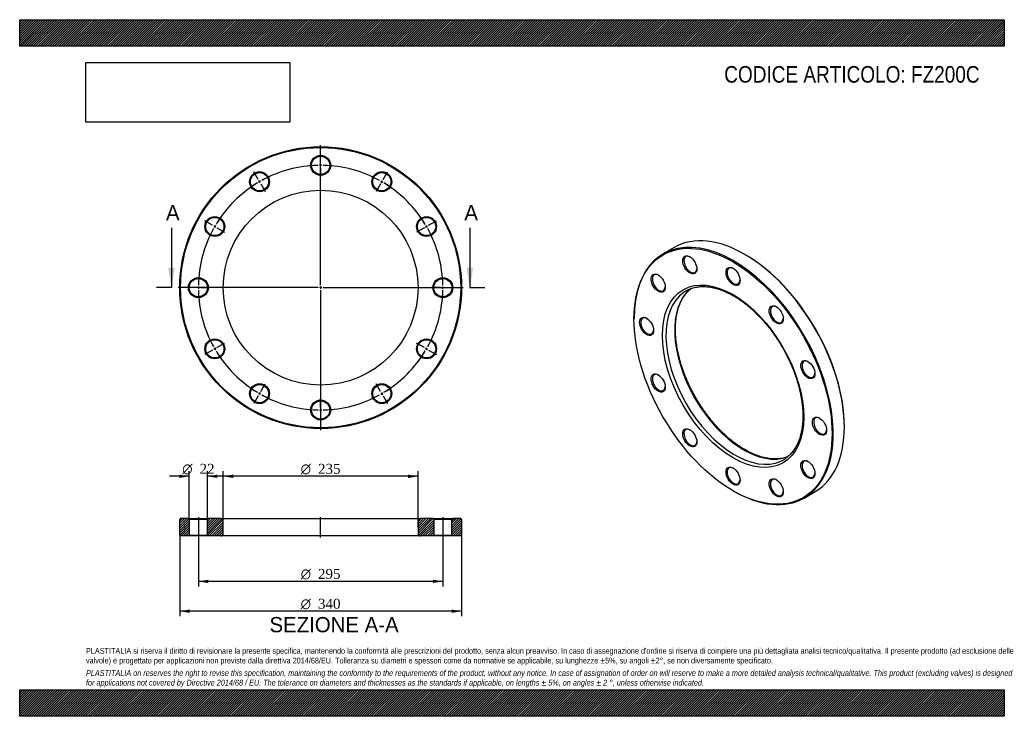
# Model space of a CAD drawing. Header units: millimetres. Extents: x 0 to 1188, y 0 to 840.
import ezdxf
from ezdxf.enums import TextEntityAlignment as Align
from ezdxf.lldxf.tags import DXFTag

# ---------------------------------------------------------------- set-up
doc = ezdxf.new("R2010")
doc.units = ezdxf.units.MM
doc.header["$LTSCALE"] = 4
for name, color, linetype in [('Default', 7, 'Continuous'), ('DV2_Default', 7, 'Continuous'), ('DV3_Default', 7, 'Continuous'), ('FZ200C', 7, 'Continuous')]:
    doc.layers.add(name, color=color, linetype=linetype)
doc.styles.add('SEACAD_Solid_Edge_ANSI', font='seans.ttf')
doc.styles.add('SEACAD_Solid_Edge_ANSI1_Symbols', font='semeca1.ttf')
doc.styles.add('SEACAD_Times_New_Roman', font='times.ttf')
tags = doc.linetypes.add('CENTER2', pattern=[28.575, 19.05, -3.175, 3.175, -3.175]).pattern_tags.tags
tags[10:11] = [DXFTag(74, 4), DXFTag(75, 0), DXFTag(340, '0'), DXFTag(46, 0.0), DXFTag(50, 0.0), DXFTag(44, 0.0), DXFTag(45, 0.0)]
tags[8:9] = [DXFTag(74, 4), DXFTag(75, 0), DXFTag(340, '0'), DXFTag(46, 0.0), DXFTag(50, 0.0), DXFTag(44, 0.0), DXFTag(45, 0.0)]
tags[6:7] = [DXFTag(74, 4), DXFTag(75, 0), DXFTag(340, '0'), DXFTag(46, 0.0), DXFTag(50, 0.0), DXFTag(44, 0.0), DXFTag(45, 0.0)]
tags[4:5] = [DXFTag(74, 4), DXFTag(75, 0), DXFTag(340, '0'), DXFTag(46, 0.0), DXFTag(50, 0.0), DXFTag(44, 0.0), DXFTag(45, 0.0)]
picture_1 = doc.add_image_def('image1.jpg', size_in_pixel=(4302, 1260))

# ---------------------------------------------------------------- blocks, each defined once
blk = doc.blocks.new('SE')
at = {"layer": 'FZ200C', "color": 7, "linetype": 'Continuous'}
for p, q in [((789.8, 565.4), (776.4, 557.6)), ((875.5, 556.6), (874.8, 557)), ((741.2, 479.8), (741.2, 479)), ((995, 348.8), (995, 349.6)), ((860.7, 272), (861.4, 271.6)), ((946.4, 263.2), (959.8, 271))]:
    blk.add_line(p, q, dxfattribs=at)
for centre, major_axis in [((860.7, 410), (-84.5, 146.4)), ((808.5, 544.4), (6, -10.4)), ((770.4, 522.4), (6, -10.4)), ((860.7, 530.4), (6, -10.4)), ((860.7, 410), (60.3, -104.4)), ((912.8, 484.2), (6, -10.4)), ((756.4, 470.2), (6, -10.4)), ((951, 418.1), (6, -10.4)), ((770.4, 401.9), (6, -10.4)), ((965, 349.8), (6, -10.4)), ((808.5, 335.8), (6, -10.4)), ((951, 297.6), (6, -10.4)), ((860.7, 289.6), (6, -10.4)), ((912.8, 275.6), (6, -10.4))]:
    blk.add_ellipse(centre, major_axis=major_axis, ratio=0.57735, dxfattribs=at)
for centre, major_axis, start_param, end_param in [((874.8, 418.2), (-85, 147.2), 3.141593, 6.283185), ((861.4, 410.4), (85, -147.2), 0, 3.926991), ((809.2, 544.8), (-5.5, 9.53), 0, 3.882511), ((809.2, 544.8), (-5.5, 9.53), 5.542267, 6.283185), ((875.5, 418.6), (84.5, -146.4), 0.785398, 2.356194), ((861.4, 530.9), (-5.5, 9.53), 0, 3.882511), ((861.4, 530.9), (-5.5, 9.53), 5.542267, 6.283185), ((771.1, 522.8), (-5.5, 9.53), 0, 3.882511), ((771.1, 522.8), (-5.5, 9.53), 5.542267, 6.283185), ((862.8, 411.2), (-58.8, 101.8), 0.049208, 3.086678), ((873.4, 417.4), (58.8, -101.8), 3.229779, 6.19629), ((862.8, 411.2), (-58.8, 101.8), 0, 0.049208), ((862.8, 411.2), (-58.8, 101.8), 6.22951, 6.283185), ((913.5, 484.6), (-5.5, 9.53), 0, 3.882511), ((913.5, 484.6), (-5.5, 9.53), 5.542267, 6.283185), ((757.1, 470.6), (-5.5, 9.53), 0, 3.882511), ((757.1, 470.6), (-5.5, 9.53), 5.542267, 6.283185), ((951.7, 418.5), (-5.5, 9.53), 0, 3.882511), ((951.7, 418.5), (-5.5, 9.53), 5.542267, 6.283185), ((771.1, 402.4), (-5.5, 9.53), 0, 3.882511), ((771.1, 402.4), (-5.5, 9.53), 5.542267, 6.283185), ((965.7, 350.2), (-5.5, 9.53), 0, 3.882511), ((965.7, 350.2), (-5.5, 9.53), 5.542267, 6.283185), ((809.2, 336.2), (-5.5, 9.53), 0, 3.882511), ((809.2, 336.2), (-5.5, 9.53), 5.542267, 6.283185), ((862.8, 411.2), (-58.8, 101.8), 3.086678, 3.192044), ((861.4, 290), (-5.5, 9.53), 0, 3.882511), ((861.4, 290), (-5.5, 9.53), 5.542267, 6.283185), ((951.7, 298.1), (-5.5, 9.53), 0, 3.882511), ((951.7, 298.1), (-5.5, 9.53), 5.542267, 6.283185), ((913.5, 276), (-5.5, 9.53), 0, 3.882511), ((913.5, 276), (-5.5, 9.53), 5.542267, 6.283185), ((861.4, 410.4), (85, -147.2), 5.497787, 6.283185)]:
    blk.add_ellipse(centre, major_axis=major_axis, ratio=0.57735, start_param=start_param, end_param=end_param, dxfattribs=at)
for points, knots in [([(874.9, 321.6), (874.2, 322), (872.6, 322.9), (869.6, 324.8), (866.1, 327.2), (862.6, 329.7), (859.1, 332.4), (855.7, 335.2), (852.3, 338.2), (848.9, 341.3), (845.6, 344.6), (842.3, 348), (839.1, 351.5), (836, 355.2), (832.9, 359), (829.8, 362.8), (826.9, 366.8), (824.1, 370.9), (821.3, 375), (818.6, 379.2), (816.1, 383.5), (813.6, 387.9), (811.2, 392.3), (809, 396.7), (806.9, 401.2), (804.9, 405.8), (803, 410.3), (801.3, 414.9), (799.6, 419.4), (798.2, 424), (796.8, 428.5), (795.6, 433), (794.6, 437.5), (793.6, 442), (792.9, 446.4), (792.2, 450.8), (791.7, 455.1), (791.4, 459.3), (791.2, 463.4), (791.2, 467.5), (791.3, 471.4), (791.5, 475.3), (791.9, 479.1), (792.5, 482.7), (793.2, 486.2), (794, 489.6), (795, 492.9), (796.1, 496), (797.3, 499), (798.7, 501.9), (800.2, 504.6), (801.8, 507.1), (803.6, 509.5), (805.4, 511.7), (807.4, 513.7), (808.8, 515), (809.6, 515.6)], [0, 0, 0, 0, 0.0095904, 0.0278565, 0.0461273, 0.0644019, 0.0826811, 0.1009651, 0.1192541, 0.1375481, 0.1558468, 0.1741501, 0.1924577, 0.2107692, 0.2290841, 0.2474022, 0.2657229, 0.2840457, 0.3023703, 0.3206961, 0.3390227, 0.3573496, 0.3756763, 0.3940022, 0.4123267, 0.4306496, 0.4489701, 0.467288, 0.4856027, 0.5039137, 0.5222207, 0.5405232, 0.5588207, 0.5771131, 0.5953999, 0.6136811, 0.6319565, 0.6502262, 0.6684905, 0.6867499, 0.7050053, 0.7232579, 0.7415094, 0.7597614, 0.7780166, 0.7962787, 0.8145521, 0.8328423, 0.8511557, 0.8694995, 0.8878819, 0.9063108, 0.9247942, 0.9433382, 0.9619465, 0.9804025, 0.9804025, 0.9804025, 0.9804025]), ([(807.1, 514.6), (807.7, 514.8), (808.9, 515.4), (811.3, 516.2), (814, 517), (816.9, 517.6), (819.8, 518), (822.8, 518.2), (825.9, 518.3), (829, 518.1), (832.2, 517.7), (835.5, 517.2), (838.8, 516.4), (842.2, 515.5), (845.5, 514.4), (849, 513.1), (852.4, 511.6), (855.9, 510), (859.4, 508.1), (862.9, 506.1), (866.4, 504), (869.9, 501.6), (873.3, 499.1), (876.8, 496.4), (880.2, 493.6), (883.7, 490.6), (887, 487.5), (890.4, 484.2), (893.6, 480.8), (896.9, 477.3), (900, 473.7), (903.1, 469.9), (906.1, 466.1), (909.1, 462.1), (911.9, 458.1), (914.7, 453.9), (917.4, 449.7), (920, 445.4), (922.4, 441.1), (924.8, 436.6), (927, 432.2), (929.2, 427.7), (931.2, 423.2), (933.1, 418.6), (934.8, 414.1), (936.5, 409.5), (937.9, 405), (939.3, 400.4), (940.5, 395.9), (941.6, 391.4), (942.5, 386.9), (943.3, 382.5), (943.9, 378.2), (944.4, 373.9), (944.8, 369.6), (945, 365.5), (945, 361.4), (944.9, 357.5), (944.7, 353.6), (944.3, 349.8), (943.8, 346.2), (943.1, 342.6), (942.3, 339.2), (941.3, 335.9), (940.2, 332.8), (939, 329.8), (937.7, 326.9), (936.2, 324.2), (934.5, 321.7), (932.8, 319.3), (930.9, 317.1), (928.9, 315), (926.8, 313.1), (925.2, 311.8), (924.4, 311.3), (924.3, 311.2)], [0, 0, 0, 0, 0.008173, 0.022453, 0.036703, 0.050914, 0.065078, 0.079195, 0.093265, 0.107293, 0.121283, 0.135242, 0.149175, 0.16309, 0.176989, 0.190878, 0.204761, 0.21864, 0.232517, 0.246394, 0.260273, 0.274153, 0.288037, 0.301923, 0.315814, 0.329708, 0.343606, 0.357508, 0.371413, 0.385321, 0.399233, 0.413147, 0.427063, 0.440982, 0.454902, 0.468823, 0.482746, 0.496669, 0.510592, 0.524516, 0.538438, 0.55236, 0.56628, 0.580199, 0.594115, 0.60803, 0.621941, 0.63585, 0.649755, 0.663656, 0.677553, 0.691447, 0.705336, 0.71922, 0.7331, 0.746976, 0.760849, 0.774718, 0.788585, 0.802451, 0.816317, 0.830186, 0.84406, 0.857942, 0.871836, 0.885747, 0.899682, 0.913645, 0.927643, 0.941681, 0.955766, 0.969899, 0.984081, 0.998308, 1, 1, 1, 1]), ([(926.7, 313), (926.2, 312.8), (924.7, 312.3), (922.4, 311.6), (919.6, 311), (916.6, 310.6), (913.6, 310.4), (910.6, 310.3), (907.4, 310.5), (904.2, 310.8), (901, 311.4), (897.7, 312.1), (894.3, 313), (890.9, 314.1), (887.5, 315.4), (884.1, 316.8), (880.6, 318.5), (877.5, 320.1), (875.7, 321.1), (874.9, 321.6)], [0.052912, 0.052912, 0.052912, 0.052912, 0.0862527, 0.1457737, 0.2051322, 0.2643002, 0.3232677, 0.3820397, 0.4406321, 0.4990669, 0.5573693, 0.6155645, 0.6736763, 0.7317258, 0.7897312, 0.8477075, 0.9056672, 0.9636198, 1, 1, 1, 1])]:
    blk.add_open_spline(points, degree=3, knots=knots, dxfattribs=at)
blk = doc.blocks.new('SE1')
at = {"layer": 'Default', "color": 7, "linetype": 'CENTER2'}
for start, end in [(91.1653, 118.8347), (61.1653, 88.8347), (121.1653, 148.8347), (31.1653, 58.8347), (151.1653, 178.8347), (1.1653, 28.8347), (181.1653, 208.8347), (331.1653, 358.8347), (211.1653, 238.8347), (301.1653, 328.8347), (241.1653, 268.8347), (271.1653, 298.8347)]:
    blk.add_arc((363.1, 516.9), 147.5, start, end, dxfattribs=at)
at = {"layer": 'DV2_Default', "color": 7, "linetype": 'CENTER2'}
for p, q in [((363.1, 519.9), (363.1, 688.6)), ((363.1, 667.4), (363.1, 678.1)), ((363.1, 662.9), (363.1, 665.9)), ((287.9, 647.2), (282.5, 656.5)), ((363.1, 661.4), (363.1, 650.6)), ((438.4, 647.2), (443.7, 656.5)), ((290.1, 643.3), (288.6, 645.9)), ((290.9, 642), (296.2, 632.7)), ((435.4, 642), (430, 632.7)), ((436.1, 643.3), (437.6, 645.9)), ((232.8, 592.1), (223.5, 597.5)), ((493.4, 592.1), (502.8, 597.5)), ((236.7, 589.9), (234.1, 591.4)), ((238, 589.1), (247.3, 583.7)), ((488.3, 589.1), (478.9, 583.7)), ((489.6, 589.9), (492.1, 591.4)), ((360.1, 516.9), (191.4, 516.9)), ((212.6, 516.9), (201.9, 516.9)), ((217.1, 516.9), (214.1, 516.9)), ((218.6, 516.9), (229.4, 516.9)), ((364.6, 516.9), (361.6, 516.9)), ((363.1, 518.4), (363.1, 515.4)), ((363.1, 513.9), (363.1, 345.1)), ((366.1, 516.9), (534.9, 516.9)), ((507.6, 516.9), (496.9, 516.9)), ((507.6, 516.9), (497.9, 516.9)), ((509.1, 516.9), (512.1, 516.9)), ((509.1, 516.9), (512.1, 516.9)), ((513.6, 516.9), (523.4, 516.9)), ((513.6, 516.9), (524.4, 516.9)), ((232.8, 441.6), (223.5, 436.2)), ((236.7, 443.9), (234.1, 442.4)), ((238, 444.6), (247.3, 450)), ((488.3, 444.6), (478.9, 450)), ((489.6, 443.9), (492.1, 442.4)), ((493.4, 441.6), (502.8, 436.2)), ((290.9, 391.7), (296.2, 401)), ((435.4, 391.7), (430, 401)), ((287.9, 386.5), (282.5, 377.2)), ((290.1, 390.4), (288.6, 387.8)), ((363.1, 372.4), (363.1, 383.1)), ((436.1, 390.4), (437.6, 387.8)), ((438.4, 386.5), (443.7, 377.2)), ((363.1, 370.9), (363.1, 367.9)), ((363.1, 366.4), (363.1, 355.6))]:
    blk.add_line(p, q, dxfattribs=at)
for start, end in [(91.1653, 95.3411), (89.4173, 90.5827), (84.6589, 88.8347), (121.1653, 125.3411), (119.4173, 120.5827), (114.6589, 118.8347), (61.1653, 65.3411), (59.4173, 60.5827), (54.6589, 58.8347), (144.6589, 148.8347), (31.1653, 35.3411), (151.1653, 155.3411), (149.4173, 150.5827), (29.4173, 30.5827), (24.6589, 28.8347), (174.6589, 178.8347), (1.1653, 5.3411), (1.1653, 4.9527), (179.4173, 180.5827), (181.1653, 185.3411), (354.6589, 358.8347), (355.0473, 358.8347), (359.4173, 0.5827), (359.4173, 0.5827), (204.6589, 208.8347), (331.1653, 335.3411), (209.4173, 210.5827), (211.1653, 215.3411), (324.6589, 328.8347), (329.4173, 330.5827), (234.6589, 238.8347), (301.1653, 305.3411), (239.4173, 240.5827), (241.1653, 245.3411), (294.6589, 298.8347), (299.4173, 300.5827), (264.6589, 268.8347), (269.4173, 270.5827), (271.1653, 275.3411)]:
    blk.add_arc((363.1, 516.9), 147.5, start, end, dxfattribs=at)
at = {"layer": 'FZ200C', "color": 7, "linetype": 'Continuous'}
for centre, radius in [((363.1, 516.9), 170), ((363.1, 516.9), 169), ((363.1, 664.4), 12), ((363.1, 664.4), 11), ((289.4, 644.6), 12), ((289.4, 644.6), 11), ((436.9, 644.6), 12), ((436.9, 644.6), 11), ((363.1, 516.9), 117.5), ((235.4, 590.6), 12), ((235.4, 590.6), 11), ((490.9, 590.6), 12), ((490.9, 590.6), 11), ((215.6, 516.9), 12), ((215.6, 516.9), 11), ((510.6, 516.9), 12), ((510.6, 516.9), 11), ((235.4, 443.1), 12), ((235.4, 443.1), 11), ((490.9, 443.1), 12), ((490.9, 443.1), 11), ((289.4, 389.1), 12), ((289.4, 389.1), 11), ((436.9, 389.1), 12), ((436.9, 389.1), 11), ((363.1, 369.4), 12), ((363.1, 369.4), 11)]:
    blk.add_circle(centre, radius, dxfattribs=at)
blk = doc.blocks.new('SE3')
at = {"color": 7, "linetype": 'Continuous', "style": 'SEACAD_Solid_Edge_ANSI'}
blk.add_text('A', height=18.4, dxfattribs=at).set_placement((176.5, 616.5), align=Align.TOP_LEFT)
blk = doc.blocks.new('SE4')
at = {"color": 7, "linetype": 'Continuous', "style": 'SEACAD_Solid_Edge_ANSI'}
blk.add_text('A', height=18.4, dxfattribs=at).set_placement((536.5, 616.5), align=Align.TOP_LEFT)
blk = doc.blocks.new('SEANNOT_GROUP')
at = {"linetype": 'Continuous'}
blk.add_hatch(color=7, dxfattribs=at).paths.add_polyline_path([(179.1, 540.9), (183.1, 516.9), (187.1, 540.9)])
at = {"color": 7, "linetype": 'Continuous'}
blk.add_lwpolyline([(183.1, 588.9), (183.1, 516.9)], dxfattribs=at)
blk = doc.blocks.new('SEANNOT_GROUP1')
at = {"linetype": 'Continuous'}
blk.add_hatch(color=7, dxfattribs=at).paths.add_polyline_path([(539.1, 540.9), (543.1, 516.9), (547.1, 540.9)])
at = {"color": 7, "linetype": 'Continuous'}
blk.add_lwpolyline([(543.1, 588.9), (543.1, 516.9)], dxfattribs=at)
blk = doc.blocks.new('SE2')
at = {"layer": 'Default', "color": 7, "linetype": 'CENTER2'}
for p, q in [((183.1, 516.9), (165.1, 516.9)), ((543.1, 516.9), (561.1, 516.9))]:
    blk.add_line(p, q, dxfattribs=at)
at = {"layer": 'Default'}
for name in ['SE3', 'SE4', 'SEANNOT_GROUP', 'SEANNOT_GROUP1']:
    blk.add_blockref(name, (0, 0), dxfattribs=at)
blk = doc.blocks.new('SE5')
at = {"layer": 'FZ200C', "linetype": 'Continuous'}
h = blk.add_hatch(dxfattribs=at)
h.set_pattern_fill('LINE', scale=0.62992, angle=45, style=0)
h.paths.add_polyline_path([(203.6, 238.5), (194.1, 238.5), (193.1, 237.5), (193.1, 218.5), (194.1, 217.5), (203.6, 217.5), (204.6, 218.5), (204.6, 237.5)])
h = blk.add_hatch(dxfattribs=at)
h.set_pattern_fill('LINE', scale=0.62992, angle=45, style=0)
edge = h.paths.add_edge_path()
edge.add_line((227.6, 217.5), (242.6, 217.5))
edge.add_arc((242.6, 220.5), 3, 270, 360)
edge.add_line((245.6, 220.5), (245.6, 235.5))
edge.add_arc((242.6, 235.5), 3, 0, 90)
edge.add_line((242.6, 238.5), (227.6, 238.5))
edge.add_line((227.6, 238.5), (226.6, 237.5))
edge.add_line((226.6, 237.5), (226.6, 218.5))
edge.add_line((226.6, 218.5), (227.6, 217.5))
h = blk.add_hatch(dxfattribs=at)
h.set_pattern_fill('LINE', scale=0.62992, angle=45, style=0)
edge = h.paths.add_edge_path()
edge.add_line((499.6, 218.5), (499.6, 237.5))
edge.add_line((499.6, 237.5), (498.6, 238.5))
edge.add_line((498.6, 238.5), (483.6, 238.5))
edge.add_arc((483.6, 235.5), 3, 90, 180)
edge.add_line((480.6, 235.5), (480.6, 220.5))
edge.add_arc((483.6, 220.5), 3, 180, 270)
edge.add_line((483.6, 217.5), (498.6, 217.5))
edge.add_line((498.6, 217.5), (499.6, 218.5))
h = blk.add_hatch(dxfattribs=at)
h.set_pattern_fill('LINE', scale=0.62992, angle=45, style=0)
h.paths.add_polyline_path([(521.6, 237.5), (521.6, 218.5), (522.6, 217.5), (532.1, 217.5), (533.1, 218.5), (533.1, 237.5), (532.1, 238.5), (522.6, 238.5)])
at = {"layer": 'DV3_Default', "color": 7, "linetype": 'CENTER2'}
for p, q in [((215.6, 240.2), (215.6, 215.7)), ((363.1, 215.7), (363.1, 240.2)), ((510.6, 240.2), (510.6, 215.7))]:
    blk.add_line(p, q, dxfattribs=at)
at = {"layer": 'FZ200C', "color": 7, "linetype": 'Continuous'}
for p, q in [((194.1, 238.5), (193.1, 237.5)), ((203.6, 238.5), (194.1, 238.5)), ((203.6, 238.5), (227.6, 238.5)), ((203.6, 238.5), (204.6, 237.5)), ((226.6, 237.5), (227.6, 238.5)), ((242.6, 238.5), (227.6, 238.5)), ((242.6, 238.5), (483.6, 238.5)), ((498.6, 238.5), (483.6, 238.5)), ((498.6, 238.5), (522.6, 238.5)), ((498.6, 238.5), (499.6, 237.5)), ((521.6, 237.5), (522.6, 238.5)), ((532.1, 238.5), (522.6, 238.5)), ((533.1, 237.5), (532.1, 238.5)), ((193.1, 218.5), (193.1, 237.5)), ((226.6, 237.5), (204.6, 237.5)), ((204.6, 237.5), (204.6, 218.5)), ((226.6, 218.5), (226.6, 237.5)), ((245.6, 220.5), (245.6, 235.5)), ((480.6, 235.5), (480.6, 220.5)), ((521.6, 237.5), (499.6, 237.5)), ((499.6, 237.5), (499.6, 218.5)), ((521.6, 218.5), (521.6, 237.5)), ((533.1, 237.5), (533.1, 218.5)), ((193.1, 218.5), (194.1, 217.5)), ((203.6, 217.5), (194.1, 217.5)), ((204.6, 218.5), (203.6, 217.5)), ((227.6, 217.5), (203.6, 217.5)), ((204.6, 218.5), (226.6, 218.5)), ((227.6, 217.5), (226.6, 218.5)), ((242.6, 217.5), (227.6, 217.5)), ((483.6, 217.5), (242.6, 217.5)), ((498.6, 217.5), (483.6, 217.5)), ((499.6, 218.5), (498.6, 217.5)), ((522.6, 217.5), (498.6, 217.5)), ((499.6, 218.5), (521.6, 218.5)), ((522.6, 217.5), (521.6, 218.5)), ((532.1, 217.5), (522.6, 217.5)), ((532.1, 217.5), (533.1, 218.5))]:
    blk.add_line(p, q, dxfattribs=at)
for centre, start, end in [((242.6, 235.5), 0, 90), ((483.6, 235.5), 90, 180), ((242.6, 220.5), 270, 0), ((483.6, 220.5), 180, 270)]:
    blk.add_arc(centre, 3, start, end, dxfattribs=at)
blk = doc.blocks.new('GDimGGroup')
at = {"layer": 'Default', "linetype": 'Continuous'}
for points in [[(257.6, 291.4), (245.6, 289.4), (257.6, 287.4)], [(468.6, 291.4), (468.6, 287.4), (480.6, 289.4)]]:
    blk.add_hatch(color=7, dxfattribs=at).paths.add_polyline_path(points)
at = {"layer": 'Default', "color": 7, "linetype": 'Continuous'}
for p, q in [((245.6, 228), (245.6, 295.4)), ((480.6, 289.4), (245.6, 289.4)), ((480.6, 228), (480.6, 295.4))]:
    blk.add_line(p, q, dxfattribs=at)
for s, style, p in [('O', 'SEACAD_Solid_Edge_ANSI1_Symbols', (339, 304.4)), ('235', 'SEACAD_Times_New_Roman', (359.9, 304.4))]:
    blk.add_text(s, height=12, dxfattribs=dict(at, style=style)).set_placement(p, align=Align.TOP_LEFT)
blk = doc.blocks.new('GDimGGroup1')
at = {"layer": 'Default', "linetype": 'Continuous'}
for points in [[(205.1, 124.7), (205.1, 128.7), (193.1, 126.7)], [(521.1, 124.7), (533.1, 126.7), (521.1, 128.7)]]:
    blk.add_hatch(color=7, dxfattribs=at).paths.add_polyline_path(points)
at = {"layer": 'Default', "color": 7, "linetype": 'Continuous'}
for p, q in [((193.1, 218.5), (193.1, 120.7)), ((533.1, 218.5), (533.1, 120.7)), ((533.1, 126.7), (193.1, 126.7))]:
    blk.add_line(p, q, dxfattribs=at)
for s, style, p in [('O', 'SEACAD_Solid_Edge_ANSI1_Symbols', (339, 141.7)), ('340', 'SEACAD_Times_New_Roman', (359.9, 141.7))]:
    blk.add_text(s, height=12, dxfattribs=dict(at, style=style)).set_placement(p, align=Align.TOP_LEFT)
blk = doc.blocks.new('GDimGGroup2')
at = {"layer": 'Default', "linetype": 'Continuous'}
for points in [[(227.6, 160.7), (227.6, 164.7), (215.6, 162.7)], [(498.6, 160.7), (510.6, 162.7), (498.6, 164.7)]]:
    blk.add_hatch(color=7, dxfattribs=at).paths.add_polyline_path(points)
at = {"layer": 'Default', "color": 7, "linetype": 'Continuous'}
for p, q in [((215.6, 217.5), (215.6, 156.7)), ((510.6, 217.5), (510.6, 156.7)), ((510.6, 162.7), (215.6, 162.7))]:
    blk.add_line(p, q, dxfattribs=at)
for s, style, p in [('O', 'SEACAD_Solid_Edge_ANSI1_Symbols', (339, 177.7)), ('295', 'SEACAD_Times_New_Roman', (359.9, 177.7))]:
    blk.add_text(s, height=12, dxfattribs=dict(at, style=style)).set_placement(p, align=Align.TOP_LEFT)
blk = doc.blocks.new('GDimGGroup3')
at = {"layer": 'Default', "linetype": 'Continuous'}
for points in [[(192.6, 291.4), (192.6, 287.4), (204.6, 289.4)], [(238.6, 291.4), (226.6, 289.4), (238.6, 287.4)]]:
    blk.add_hatch(color=7, dxfattribs=at).paths.add_polyline_path(points)
at = {"layer": 'Default', "color": 7, "linetype": 'Continuous'}
for p, q in [((204.6, 289.4), (180.6, 289.4)), ((204.6, 237.5), (204.6, 295.4)), ((226.6, 237.5), (226.6, 295.4)), ((250.6, 289.4), (226.6, 289.4))]:
    blk.add_line(p, q, dxfattribs=at)
for s, style, p in [('O', 'SEACAD_Solid_Edge_ANSI1_Symbols', (196.1, 304.4)), ('22', 'SEACAD_Times_New_Roman', (217, 304.4))]:
    blk.add_text(s, height=12, dxfattribs=dict(at, style=style)).set_placement(p, align=Align.TOP_LEFT)

msp = doc.modelspace()

# ---------------------------------------------------------------- hatches: boundary and pattern name
at = {"layer": 'Default', "linetype": 'Continuous'}
h = msp.add_hatch(dxfattribs=at)
h.set_pattern_fill('LINE', scale=0.629921, angle=45, style=0)
h.paths.add_polyline_path([(1188, 808), (1188, 840), (0, 840), (0, 808)])
for points in [[(1188, 808), (1188, 840), (0, 840), (0, 808)], [(1188, 0), (1188, 32), (0, 32), (0, 0)]]:
    msp.add_hatch(color=7, dxfattribs=at).paths.add_polyline_path(points)
h = msp.add_hatch(dxfattribs=at)
h.set_pattern_fill('LINE', scale=0.629921, angle=45, style=0)
h.paths.add_polyline_path([(1188, 0), (1188, 32), (0, 32), (0, 0)])

# ---------------------------------------------------------------- linework, layer by layer
at = {"layer": 'Default', "color": 7, "linetype": 'Continuous'}
for p, q in [((0, 840), (1188, 840)), ((0, 808), (0, 840)), ((1188, 840), (1188, 808)), ((1188, 808), (0, 808)), ((0, 32), (1188, 32)), ((0, 0), (0, 32)), ((1188, 32), (1188, 0)), ((1188, 0), (0, 0))]:
    msp.add_line(p, q, dxfattribs=at)

# ---------------------------------------------------------------- block references
at = {"layer": 'Default'}
for name in ['SE1', 'SE2', 'SE', 'GDimGGroup3', 'GDimGGroup', 'SE5', 'GDimGGroup1', 'GDimGGroup2']:
    msp.add_blockref(name, (0, 0), dxfattribs=at)

# ---------------------------------------------------------------- texts
at = {"layer": 'Default', "color": 7, "linetype": 'Continuous', "style": 'SEACAD_Solid_Edge_ANSI'}
msp.add_text('SEZIONE A-A', height=18.4, dxfattribs=at).set_placement((301.4, 119.7), align=Align.TOP_LEFT)
at = {"layer": 'Default', "attachment_point": 1}
for s, insert, char_height, width in [('{\\fArial Narrow|b0||i0||c0|p34;\\C7;\\H20.;\\W1.;CODICE ARTICOLO: FZ200C}', (850.1, 784.1), 20, 317.198), ("{\\fArial Narrow|b0||i0||c0|p34;\\C7;\\H7.;\\W1.;PLASTITALIA si riserva il diritto di revisionare la presente specifica, mantenendo la conformità alle prescrizioni del prodotto, senza alcun preavviso. In caso di assegnazione d'ordine si riserva di compiere una più dettagliata analisi tecnico/qualitativa. Il presente prodotto (ad esclusione delle \\P}{\\fArial Narrow|b0||i0||c0|p34;\\C7;\\H7.;\\W1.;valvole) è progettato per applicazioni non previste dalla direttiva 2014/68/EU. Tolleranza su diametri e spessori come da normative se applicabile, su lunghezze ±5%, su angoli ±2°, se non diversamente specificato.\\P}{\\fArial Narrow|b0||i0||c0|p34;\\C7;\\H2.;\\W1.;   \\P}{\\fArial Narrow|b0||i1||c0|p34;\\C7;\\H7.;\\W1.;PLASTITALIA on reserves the right to revise this specification, maintaining the conformity to the requirements of the product, without any notice. In case of assignation of order on will reserve to make a more detailed analysis technical/qualitative. This product (excluding valves) is designed \\P}{\\fArial Narrow|b0||i1||c0|p34;\\C7;\\H7.;\\W1.;for applications not covered by Directive 2014/68 / EU. The tolerance on diameters and thicknesses as the standards if applicable, on lengths ± 5%, on angles ± 2 °, unless otherwise indicated.\\P}", (80, 82.4), 7, 1028)]:
    msp.add_mtext(s, dxfattribs=dict(at, insert=insert, char_height=char_height, width=width))

# ---------------------------------------------------------------- pictures from other files: only their frames are drawn
image = msp.add_image(picture_1, insert=(80, 716.4), size_in_units=(245.8, 72))
image.dxf.flags = 7

doc.saveas('drawing.dxf')
